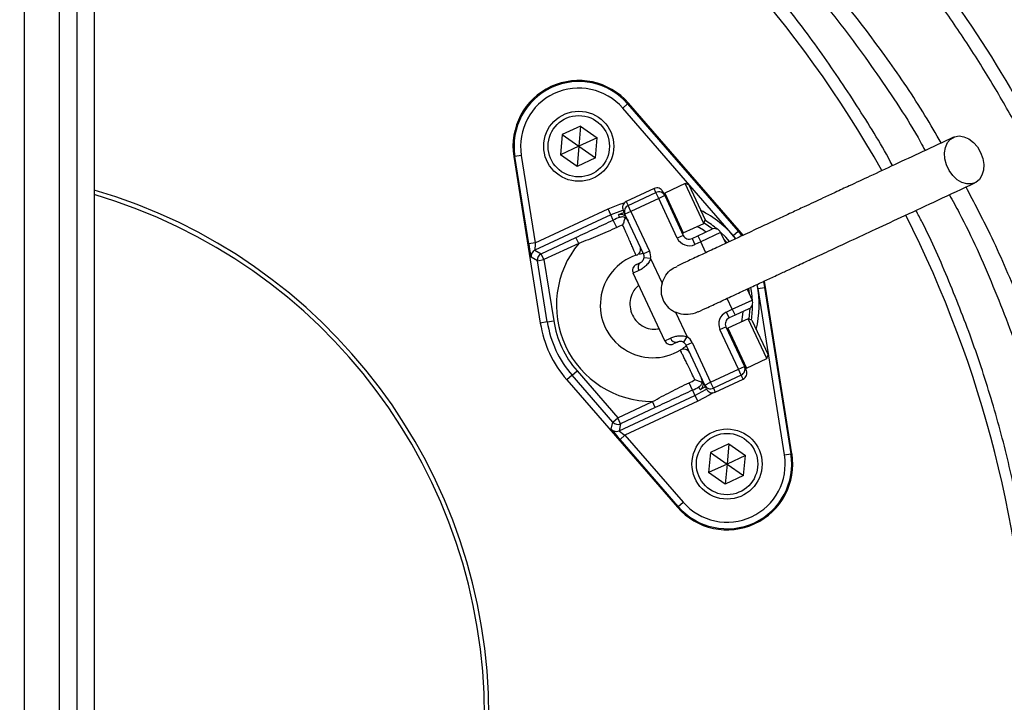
# Model space of a CAD drawing. Header units: millimetres. Extents: x 1254 to 1966, y 1010 to 1960.
# Tile 11 of 16: x 1628 to 1853, y 1413 to 1568. Entities that reach past the tile are written whole.
import ezdxf

# ---------------------------------------------------------------- set-up
doc = ezdxf.new("R2010")
doc.units = ezdxf.units.MM

msp = doc.modelspace()

# ---------------------------------------------------------------- linework, layer by layer
at = {"color": 7, "linetype": 'Continuous', "lineweight": 25}
for p, q in [((1629.15, 1681.51), (1629.15, 1027.51)), ((1637.15, 1681.51), (1637.15, 1027.51)), ((1641.15, 1681.51), (1641.15, 1027.51)), ((1645.15, 1681.51), (1645.15, 1027.51)), ((1765.64, 1548.21), (1766.77, 1549.19)), ((1766.77, 1549.19), (1766.95, 1549.35)), ((1766.77, 1549.19), (1791.98, 1520.15)), ((1792.16, 1520.31), (1766.95, 1549.35)), ((1790.85, 1519.17), (1765.64, 1548.21)), ((1756.02, 1544.11), (1751.84, 1542.16)), ((1756.02, 1544.11), (1755.62, 1539.51)), ((1756.02, 1544.11), (1759.81, 1541.46)), ((1751.84, 1542.16), (1751.44, 1537.56)), ((1751.84, 1542.16), (1755.62, 1539.51)), ((1759.81, 1541.46), (1755.62, 1539.51)), ((1759.4, 1536.86), (1759.81, 1541.46)), ((1755.62, 1539.51), (1751.44, 1537.56)), ((1755.62, 1539.51), (1755.22, 1534.91)), ((1755.62, 1539.51), (1759.4, 1536.86)), ((1741.04, 1537.19), (1740.81, 1537.16)), ((1740.81, 1537.16), (1746.85, 1499.18)), ((1742.52, 1537.43), (1741.04, 1537.19)), ((1744.22, 1517.23), (1741.04, 1537.19)), ((1742.52, 1537.43), (1745.7, 1517.47)), ((1755.22, 1534.91), (1751.44, 1537.56)), ((1759.4, 1536.86), (1755.22, 1534.91)), ((1772.81, 1529.87), (1766.46, 1526.91)), ((1766.88, 1526.01), (1773.23, 1528.97)), ((1773.86, 1527.61), (1773.23, 1528.97)), ((1774.8, 1529.15), (1775.22, 1528.24)), ((1779.9, 1530.98), (1775.24, 1528.8)), ((1780.7, 1530.69), (1779.9, 1530.98)), ((1784.13, 1521.91), (1779.9, 1530.98)), ((1780.7, 1530.69), (1784.42, 1522.71)), ((1773.86, 1527.61), (1767.52, 1524.65)), ((1775.22, 1528.24), (1773.86, 1527.61)), ((1778.09, 1518.54), (1773.86, 1527.61)), ((1775.22, 1528.24), (1779.45, 1519.18)), ((1745.7, 1517.47), (1762.29, 1525.2)), ((1762.93, 1523.85), (1762.29, 1525.2)), ((1766.16, 1524.01), (1765.74, 1524.92)), ((1767.52, 1524.65), (1766.16, 1524.01)), ((1767.52, 1524.65), (1766.88, 1526.01)), ((1767.52, 1524.65), (1771.74, 1515.59)), ((1762.93, 1523.85), (1745.6, 1515.77)), ((1763.48, 1522.66), (1762.93, 1523.85)), ((1764.27, 1520.97), (1763.48, 1522.66)), ((1770.38, 1514.95), (1766.16, 1524.01)), ((1784.13, 1521.91), (1784.42, 1522.71)), ((1779.46, 1519.74), (1784.13, 1521.91)), ((1782.8, 1519.09), (1785.97, 1520.56)), ((1790.85, 1519.17), (1791.98, 1520.15)), ((1791.98, 1520.15), (1792.16, 1520.31)), ((1793.07, 1519.19), (1792.16, 1520.31)), ((1747.05, 1515), (1754.98, 1518.7)), ((1755.62, 1517.34), (1754.98, 1518.7)), ((1779.45, 1519.18), (1778.09, 1518.54)), ((1781.44, 1518.45), (1782.8, 1519.09)), ((1781.44, 1518.45), (1782.08, 1517.09)), ((1783.43, 1517.73), (1782.08, 1517.09)), ((1782.8, 1519.09), (1783.43, 1517.73)), ((1787.97, 1519.84), (1783.43, 1517.73)), ((1787.97, 1519.84), (1789.13, 1517.35)), ((1745.7, 1517.47), (1744.22, 1517.23)), ((1745.6, 1515.77), (1747.05, 1515)), ((1755.62, 1517.34), (1747.68, 1513.64)), ((1771.74, 1515.59), (1770.38, 1514.95)), ((1746.2, 1513.4), (1744.75, 1514.17)), ((1746.2, 1513.4), (1747.68, 1513.64)), ((1748.43, 1499.43), (1746.2, 1513.4)), ((1747.68, 1513.64), (1747.05, 1515)), ((1747.68, 1513.64), (1749.91, 1499.66)), ((1771.99, 1513.87), (1770.51, 1514.09)), ((1771.99, 1513.87), (1774.62, 1508.24)), ((1769.32, 1511.15), (1768.03, 1510.54)), ((1768.75, 1512.54), (1769.66, 1512.96)), ((1775.21, 1495.13), (1768.03, 1510.54)), ((1798.2, 1507.35), (1797.94, 1508.74)), ((1793.99, 1506.92), (1795.15, 1504.43)), ((1796.49, 1507.07), (1797.97, 1507.31)), ((1802.53, 1469.09), (1796.49, 1507.07)), ((1797.97, 1507.31), (1798.2, 1507.35)), ((1797.97, 1507.31), (1804.01, 1469.33)), ((1804.24, 1469.36), (1798.2, 1507.35)), ((1790.62, 1502.32), (1795.15, 1504.43)), ((1789.26, 1501.69), (1790.62, 1502.32)), ((1790.62, 1502.32), (1791.25, 1500.96)), ((1794.43, 1502.44), (1791.25, 1500.96)), ((1777.69, 1501.66), (1780.31, 1496.03)), ((1789.26, 1501.69), (1789.89, 1500.33)), ((1794.27, 1500.16), (1789.61, 1497.98)), ((1791.25, 1500.96), (1789.89, 1500.33)), ((1795.07, 1499.87), (1794.27, 1500.16)), ((1798.5, 1491.1), (1794.27, 1500.16)), ((1795.07, 1499.87), (1798.79, 1491.9)), ((1748.43, 1499.43), (1746.85, 1499.18)), ((1748.43, 1499.43), (1749.91, 1499.66)), ((1787.81, 1497.7), (1789.17, 1498.33)), ((1792.03, 1488.64), (1787.81, 1497.7)), ((1789.17, 1498.33), (1793.39, 1489.27)), ((1775.21, 1495.13), (1776.51, 1495.74)), ((1779.53, 1494.75), (1780.31, 1496.03)), ((1778.11, 1494.83), (1777.21, 1494.41)), ((1780.11, 1494.11), (1781.46, 1494.74)), ((1784.33, 1485.04), (1780.11, 1494.11)), ((1781.46, 1494.74), (1785.69, 1485.68)), ((1793.83, 1488.92), (1798.5, 1491.1)), ((1798.5, 1491.1), (1798.79, 1491.9)), ((1785.69, 1485.68), (1792.03, 1488.64)), ((1792.03, 1488.64), (1793.39, 1489.27)), ((1792.67, 1487.28), (1792.03, 1488.64)), ((1793.39, 1489.27), (1793.82, 1488.36)), ((1754.1, 1487.26), (1752.89, 1486.22)), ((1752.89, 1486.22), (1778.1, 1457.17)), ((1754.1, 1487.26), (1755.23, 1488.25)), ((1763.37, 1476.58), (1754.1, 1487.26)), ((1755.23, 1488.25), (1764.51, 1477.56)), ((1792.67, 1487.28), (1786.32, 1484.32)), ((1786.75, 1483.41), (1793.09, 1486.37)), ((1781.57, 1483.86), (1780.78, 1485.55)), ((1784.33, 1485.04), (1785.69, 1485.68)), ((1784.75, 1484.14), (1784.33, 1485.04)), ((1786.32, 1484.32), (1785.69, 1485.68)), ((1764.8, 1474.6), (1782.12, 1482.68)), ((1781.57, 1483.86), (1782.12, 1482.68)), ((1782.12, 1482.68), (1782.76, 1481.32)), ((1764.51, 1477.56), (1772.44, 1481.26)), ((1773.07, 1479.9), (1765.14, 1476.2)), ((1782.76, 1481.32), (1766.16, 1473.58)), ((1773.07, 1479.9), (1772.44, 1481.26)), ((1763.37, 1476.58), (1764.51, 1477.56)), ((1765.14, 1476.2), (1764.51, 1477.56)), ((1763.03, 1474.97), (1763.37, 1476.58)), ((1765.14, 1476.2), (1764.8, 1474.6)), ((1765.03, 1472.59), (1766.16, 1473.58)), ((1766.16, 1473.58), (1779.41, 1458.31)), ((1778.28, 1457.33), (1765.03, 1472.59)), ((1789.83, 1471.61), (1785.65, 1469.66)), ((1789.83, 1471.61), (1789.43, 1467.01)), ((1789.83, 1471.61), (1793.62, 1468.96)), ((1785.65, 1469.66), (1785.24, 1465.06)), ((1785.65, 1469.66), (1789.43, 1467.01)), ((1793.62, 1468.96), (1789.43, 1467.01)), ((1793.21, 1464.36), (1793.62, 1468.96)), ((1802.53, 1469.09), (1804.01, 1469.33)), ((1804.01, 1469.33), (1804.24, 1469.36)), ((1789.43, 1467.01), (1785.24, 1465.06)), ((1789.43, 1467.01), (1789.03, 1462.41)), ((1789.43, 1467.01), (1793.21, 1464.36)), ((1789.03, 1462.41), (1785.24, 1465.06)), ((1793.21, 1464.36), (1789.03, 1462.41)), ((1778.28, 1457.33), (1778.1, 1457.17)), ((1778.28, 1457.33), (1779.41, 1458.31))]:
    msp.add_line(p, q, dxfattribs=at)
at = {"color": 8, "linetype": 'Continuous', "lineweight": 25}
for p, q in [((1773.23, 1528.97), (1772.81, 1529.87)), ((1766.46, 1526.91), (1766.88, 1526.01)), ((1775.24, 1528.8), (1779.46, 1519.74)), ((1791.98, 1520.15), (1792.84, 1519.1)), ((1784.6, 1515.23), (1783.43, 1517.73)), ((1788.65, 1518.38), (1789.41, 1517.52)), ((1791.46, 1518.44), (1790.85, 1519.17)), ((1794.3, 1507.02), (1794.47, 1505.89)), ((1796.49, 1507.07), (1796.32, 1507.99)), ((1797.72, 1508.66), (1797.97, 1507.31)), ((1790.62, 1502.32), (1789.46, 1504.81)), ((1789.61, 1497.98), (1793.83, 1488.92)), ((1793.09, 1486.37), (1792.67, 1487.28)), ((1786.32, 1484.32), (1786.75, 1483.41))]:
    msp.add_line(p, q, dxfattribs=at)
at = {"color": 7, "linetype": 'Continuous', "lineweight": 25, "flags": 128}
for points in [[(1847.24, 1538.1), (1847.73, 1536.75), (1847.95, 1535.37), (1847.89, 1534.06), (1847.55, 1532.89), (1846.96, 1531.94), (1846.16, 1531.26), (1845.18, 1530.91), (1844.1, 1530.9), (1842.98, 1531.23), (1841.9, 1531.88), (1840.91, 1532.81), (1840.09, 1533.97), (1839.48, 1535.28), (1839.12, 1536.65), (1839.04, 1538.01), (1839.24, 1539.26), (1839.71, 1540.33), (1840.41, 1541.15), (1841.31, 1541.67), (1842.34, 1541.85), (1843.45, 1541.69), (1844.56, 1541.19), (1845.61, 1540.39), (1846.52, 1539.34), (1847.24, 1538.1)], [(1765.73, 1524.93), (1765.58, 1524.89), (1762.93, 1523.85)], [(1764.97, 1523.29), (1764.94, 1523.34), (1764.85, 1523.53), (1764.69, 1523.87)], [(1789.98, 1517.79), (1789.14, 1518.75), (1787.88, 1520)], [(1795.22, 1504.27), (1795.07, 1506.03), (1794.88, 1507.3)], [(1782.12, 1482.68), (1784.63, 1484.04), (1784.76, 1484.12)], [(1783.28, 1484.01), (1783.26, 1484.06), (1783.17, 1484.25), (1783.01, 1484.6)]]:
    msp.add_lwpolyline(points, dxfattribs=at)
at = {"color": 8, "linetype": 'Continuous', "lineweight": 25, "flags": 128}
for points in [[(1762.29, 1525.2), (1765.01, 1526.28), (1766, 1526.58)], [(1784.62, 1519.94), (1784.06, 1520.33), (1782.63, 1521.21)], [(1784.18, 1522.04), (1784.18, 1522.04), (1786.18, 1520.64)], [(1794.61, 1502.54), (1794.4, 1500.12), (1794.4, 1500.11)], [(1792.77, 1499.46), (1793.02, 1501.12), (1793.08, 1501.81)], [(1786.19, 1483.27), (1785.33, 1482.71), (1782.76, 1481.32)]]:
    msp.add_lwpolyline(points, dxfattribs=at)
at = {"color": 7, "linetype": 'Continuous', "lineweight": 25}
for centre, radius in [((1755.62, 1539.51), 8), ((1755.62, 1539.51), 7), ((1789.43, 1467.01), 8), ((1789.43, 1467.01), 7)]:
    msp.add_circle(centre, radius, dxfattribs=at)
for centre, radius, start, end in [((1610.15, 1409.51), 346.5, 1.5711, 87.0223), ((1595.57, 1404.91), 263, 29.3832, 79.1341), ((1755.62, 1539.51), 15, 40.962, 189.038), ((1755.62, 1539.51), 14.76, 40.962, 189.038), ((1755.62, 1539.51), 13.26, 40.962, 189.038), ((1610.15, 1409.51), 125, 0, 73.7398), ((1773.44, 1528.51), 1.5, 25, 115), ((1773.86, 1527.61), 1.5, 25, 115), ((1610.15, 1409.51), 124, 0, 73.605), ((1767.1, 1525.55), 1.5, 115, 205), ((1775.34, 1528.57), 0.25, 115, 205), ((1767.52, 1524.65), 1.5, 115, 205), ((1772.53, 1503.26), 21.41, 110.6787, 115), ((1772.53, 1503.26), 22.71, 49.6435, 58.5068), ((1595.57, 1404.91), 263, 336.6871, 26.8749), ((1772.53, 1503.26), 19.54, 110.6787, 115), ((1786.61, 1519.21), 1.5, 25, 115), ((1780.81, 1519.81), 3, 205, 295), ((1779.36, 1519.96), 0.25, 205, 295), ((1780.81, 1519.81), 1.5, 205, 295), ((1746.24, 1514.41), 1.5, 115.0145, 189.0235), ((1772.53, 1503.26), 22, 140.2218, 269.7782), ((1768.22, 1516.05), 1.5, 288.6206, 25), ((1769.03, 1514.32), 3, 351.4427, 25), ((1747.69, 1513.64), 1.5, 115.0145, 189.0235), ((1772.53, 1503.26), 12, 108.6206, 301.3794), ((1769.03, 1514.32), 1.5, 351.4427, 25), ((1769.39, 1511.18), 1.5, 115, 205), ((1770.45, 1511.87), 1.34, 126.0535, 212.8712), ((1793.79, 1503.8), 1.5, 295, 25), ((1772.53, 1503.26), 22.71, 351.4932, 0.3565), ((1790.53, 1498.97), 3, 115, 205), ((1790.53, 1498.97), 1.5, 115, 205), ((1772.53, 1503.26), 26, 189.038, 220.962), ((1772.53, 1503.26), 24.4, 189.038, 220.962), ((1772.53, 1503.26), 22.9, 189.038, 220.962), ((1789.71, 1497.76), 0.25, 115, 205), ((1777.79, 1496.13), 1.34, 197.1288, 283.9465), ((1778.75, 1493.47), 3, 25, 58.5573), ((1776.57, 1495.77), 1.5, 205, 295), ((1779.56, 1491.74), 1.5, 25, 121.3794), ((1778.75, 1493.47), 1.5, 25, 58.5573), ((1792.03, 1488.64), 1.5, 295, 25), ((1793.73, 1489.15), 0.25, 205, 295), ((1772.53, 1503.26), 19.54, 295, 299.3213), ((1792.46, 1487.73), 1.5, 295, 25), ((1772.53, 1503.26), 21.41, 295, 299.3213), ((1782.55, 1485.32), 1.5, 347.1879, 24.9995), ((1785.69, 1485.68), 1.5, 205, 295), ((1786.11, 1484.77), 1.5, 205, 295), ((1764.51, 1477.56), 1.5, 220.9765, 294.9855), ((1764.17, 1475.96), 1.5, 220.9765, 294.9855), ((1789.43, 1467.01), 15, 220.962, 9.038), ((1789.43, 1467.01), 14.76, 220.962, 9.038), ((1789.43, 1467.01), 13.26, 220.962, 9.038)]:
    msp.add_arc(centre, radius, start, end, dxfattribs=at)
at = {"color": 8, "linetype": 'Continuous', "lineweight": 25}
for centre, radius, start, end in [((1772.53, 1503.26), 24.21, 38.8414, 63.3045), ((1765.22, 1522.47), 1.5, 48.2831, 110.8172), ((1772.53, 1503.26), 24.21, 346.6955, 11.1625), ((1782.55, 1485.32), 1.5, 299.1838, 347.1872)]:
    msp.add_arc(centre, radius, start, end, dxfattribs=at)
at = {"color": 7, "linetype": 'Continuous', "lineweight": 25}
for centre, major_axis, ratio, start_param, end_param in [((1744.27, 1517.25), (-0.49, 3.08), 0.016782, 1.575598, 3.128941), ((1745.75, 1517.49), (0.14, 1.72), 0.027351, 1.586457, 3.1398), ((1765.08, 1472.62), (-2.05, 2.36), 0.016782, 0.012652, 1.565995), ((1766.21, 1473.6), (1.41, -1), 0.027351, 3.143386, 4.696729)]:
    msp.add_ellipse(centre, major_axis=major_axis, ratio=ratio, start_param=start_param, end_param=end_param, dxfattribs=at)
for points, knots in [([(1671.15, 1685.94), (1682.16, 1683.5), (1692.95, 1680.42), (1708.83, 1674.85), (1714.07, 1672.84), (1721.85, 1669.58), (1724.43, 1668.45), (1729.56, 1666.12), (1732.11, 1664.91), (1744.71, 1658.72), (1754.41, 1653.21), (1773.08, 1641.12), (1782.04, 1634.53), (1794.93, 1623.82), (1799.13, 1620.12), (1805.29, 1614.35), (1807.32, 1612.39), (1811.31, 1608.43), (1813.28, 1606.42), (1822.91, 1596.25), (1830.08, 1587.73), (1843.38, 1569.9), (1849.5, 1560.6), (1856.48, 1548.48), (1857.85, 1546.03), (1860.5, 1541.09), (1861.8, 1538.59), (1865.58, 1531.02), (1867.94, 1525.93), (1874.53, 1510.51), (1878.29, 1500.03), (1884.56, 1478.7), (1887.08, 1467.84), (1889.42, 1454.02), (1889.85, 1451.24), (1890.43, 1447.06), (1890.61, 1445.66), (1890.96, 1442.87), (1891.12, 1441.47), (1891.88, 1434.47), (1892.32, 1428.87), (1893.14, 1412.06), (1893.02, 1400.84), (1892.03, 1386.79), (1891.79, 1383.98), (1891.22, 1378.38), (1890.9, 1375.6), (1889.81, 1367.27), (1888.92, 1361.75), (1885.77, 1345.33), (1883.04, 1334.54), (1877.97, 1318.59), (1876.12, 1313.32), (1873.11, 1305.46), (1872.06, 1302.86), (1869.88, 1297.66), (1868.75, 1295.07), (1862.93, 1282.26), (1857.67, 1272.31), (1851.82, 1262.67)], [0, 0, 0, 0, 0.0625, 0.0625, 0.09375, 0.09375, 0.109375, 0.109375, 0.125, 0.125, 0.1875, 0.1875, 0.25, 0.25, 0.28125, 0.28125, 0.296875, 0.296875, 0.3125, 0.3125, 0.375, 0.375, 0.4375, 0.4375, 0.453125, 0.453125, 0.46875, 0.46875, 0.5, 0.5, 0.5625, 0.5625, 0.625, 0.625, 0.640625, 0.640625, 0.648437, 0.648437, 0.65625, 0.65625, 0.6875, 0.6875, 0.75, 0.75, 0.765625, 0.765625, 0.78125, 0.78125, 0.8125, 0.8125, 0.875, 0.875, 0.90625, 0.90625, 0.921875, 0.921875, 0.9375, 0.9375, 1, 1, 1, 1]), ([(1849.26, 1264.22), (1850.95, 1267.07), (1854.34, 1272.77), (1859.03, 1281.56), (1863.44, 1290.51), (1867.68, 1299.98), (1871.71, 1309.96), (1875.47, 1320.47), (1878.83, 1331.18), (1881.77, 1342.07), (1884.28, 1353.16), (1886.36, 1364.4), (1887.97, 1375.78), (1889.23, 1388.22), (1889.95, 1401.71), (1889.98, 1416.27), (1889.25, 1430.86), (1887.85, 1444.44), (1885.97, 1456.93), (1883.77, 1468.36), (1881.07, 1479.75), (1877.88, 1491.07), (1874.18, 1502.36), (1869.99, 1513.54), (1865.29, 1524.59), (1860.18, 1535.32), (1854.68, 1545.72), (1848.81, 1555.77), (1842.5, 1565.62), (1835.74, 1575.25), (1828.52, 1584.68), (1820.86, 1593.84), (1812.77, 1602.71), (1804.4, 1611.15), (1795.76, 1619.14), (1786.9, 1626.68), (1777.68, 1633.89), (1768.11, 1640.74), (1758.18, 1647.26), (1747.9, 1653.33), (1740.31, 1657.54), (1736.08, 1659.57), (1735.47, 1659.87)], [0, 0, 0, 0, 0.021499, 0.043025, 0.064606, 0.086215, 0.110282, 0.134426, 0.158608, 0.18307, 0.207573, 0.232361, 0.25719, 0.282104, 0.313459, 0.344813, 0.376511, 0.408209, 0.433291, 0.458459, 0.483672, 0.509202, 0.534777, 0.560677, 0.586624, 0.612667, 0.637749, 0.662917, 0.688129, 0.713658, 0.739232, 0.76513, 0.791075, 0.817116, 0.842201, 0.867373, 0.892589, 0.918122, 0.943701, 0.969605, 0.995556, 1, 1, 1, 1]), ([(1827.17, 1535.09), (1827.15, 1535.14), (1824.84, 1539.56), (1819.54, 1548.11), (1811.22, 1560.64), (1802.05, 1572.75), (1792.48, 1584.09), (1782.57, 1594.66), (1772.42, 1604.51), (1762.7, 1613.15), (1753.55, 1620.69), (1745.11, 1627.32), (1738.04, 1632.77), (1732.41, 1637.18), (1729.8, 1639.55), (1728.49, 1640.74)], [0, 0, 0, 0, 0.001287, 0.102433, 0.206411, 0.310471, 0.414455, 0.511317, 0.608238, 0.705114, 0.778632, 0.852152, 0.925844, 0.962953, 1, 1, 1, 1]), ([(1838.26, 1540.26), (1837.04, 1542.36), (1833.26, 1548.94), (1825.97, 1559.64), (1816.41, 1572.3), (1805.93, 1584.47), (1795.09, 1595.62), (1783.97, 1605.77), (1772.69, 1614.95), (1760.93, 1623.55), (1752.69, 1628.71), (1748.57, 1631.3)], [0, 0, 0, 0, 0.056997, 0.177719, 0.302306, 0.427007, 0.551588, 0.663604, 0.775798, 0.887989, 1, 1, 1, 1]), ([(1773.62, 1610.73), (1778.32, 1606.65), (1787.71, 1598.5), (1800.66, 1585.13), (1812.75, 1571.03), (1823.68, 1556.1), (1830.96, 1545.23), (1834.24, 1539.19), (1834.59, 1538.54)], [0, 0, 0, 0, 0.195359, 0.390709, 0.586066, 0.781418, 0.976775, 1, 1, 1, 1]), ([(1841.07, 1541.57), (1838.68, 1540.46), (1834.17, 1538.35), (1827.81, 1535.38), (1822.25, 1532.79), (1817.77, 1530.7), (1814.23, 1529.05), (1811.52, 1527.79), (1809.16, 1526.69), (1806.74, 1525.56), (1803.93, 1524.25), (1800.59, 1522.69), (1796.86, 1520.95), (1793.14, 1519.22), (1789.53, 1517.54), (1786.14, 1515.95), (1782.86, 1514.42), (1780.04, 1513.11), (1778.63, 1512.45), (1778.02, 1512.17)], [0, 0, 0, 0, 0.094023, 0.17822, 0.252598, 0.317171, 0.361036, 0.398848, 0.430594, 0.461148, 0.503246, 0.553276, 0.61125, 0.677228, 0.73583, 0.799528, 0.868219, 0.941849, 1, 1, 1, 1]), ([(1782.88, 1501.75), (1783.57, 1502.07), (1785.07, 1502.77), (1788.08, 1504.17), (1791.44, 1505.73), (1794.73, 1507.27), (1797.81, 1508.7), (1800.56, 1509.99), (1803.02, 1511.13), (1805.62, 1512.35), (1808.78, 1513.82), (1812.84, 1515.72), (1817.76, 1518.01), (1823.54, 1520.71), (1830.22, 1523.82), (1837.78, 1527.34), (1843.12, 1529.84), (1845.93, 1531.14)], [0, 0, 0, 0, 0.064098, 0.140882, 0.209922, 0.271139, 0.324429, 0.369742, 0.40712, 0.441724, 0.490591, 0.549772, 0.619267, 0.69904, 0.789067, 0.889381, 1, 1, 1, 1]), ([(1851.31, 1293.51), (1851.76, 1294.45), (1854.28, 1299.74), (1858.19, 1309.66), (1862.98, 1323.24), (1867.08, 1337.41), (1870.46, 1352.13), (1873.05, 1367.36), (1874.76, 1382.87), (1875.56, 1398.59), (1875.41, 1414.49), (1874.34, 1430.14), (1872.38, 1445.48), (1869.6, 1460.48), (1865.94, 1475.45), (1861.38, 1490.34), (1855.88, 1505.09), (1850.11, 1518.42), (1845.79, 1526.64), (1843.92, 1530.21)], [0, 0, 0, 0, 0.012757, 0.071345, 0.129972, 0.188558, 0.25157, 0.314632, 0.377644, 0.442539, 0.507489, 0.572385, 0.634589, 0.696839, 0.759043, 0.823021, 0.88705, 0.951027, 1, 1, 1, 1]), ([(1840.12, 1528.43), (1840.88, 1527.06), (1844.62, 1520.31), (1850.21, 1507.64), (1856.8, 1490.48), (1862.07, 1472.9), (1866.13, 1455.02), (1868.92, 1436.92), (1870.44, 1418.68), (1870.68, 1400.38), (1869.64, 1382.1), (1867.32, 1363.94), (1863.74, 1345.97), (1858.89, 1328.28), (1853.2, 1311.71), (1848.56, 1301.29), (1846.41, 1296.48)], [0, 0, 0, 0, 0.019508, 0.095754, 0.171998, 0.248244, 0.324488, 0.400734, 0.476978, 0.553224, 0.629468, 0.705714, 0.781958, 0.858204, 0.934448, 1, 1, 1, 1]), ([(1838.98, 1299.95), (1839.68, 1301.52), (1842.47, 1307.69), (1846.51, 1318.79), (1851.03, 1333.08), (1854.65, 1347.49), (1857.46, 1361.94), (1859.48, 1376.66), (1860.69, 1391.61), (1861.04, 1406.75), (1860.54, 1421.75), (1859.2, 1436.56), (1857.07, 1451.13), (1854.11, 1465.71), (1850.3, 1480.22), (1845.64, 1494.65), (1840.16, 1508.63), (1835.75, 1518.72), (1832.98, 1523.98), (1832.5, 1524.88)], [0, 0, 0, 0, 0.022242, 0.087349, 0.152403, 0.215684, 0.279014, 0.342295, 0.407411, 0.47258, 0.537696, 0.601025, 0.664402, 0.727731, 0.792888, 0.858097, 0.923254, 0.986775, 1, 1, 1, 1]), ([(1754.98, 1518.7), (1756.4, 1519.36), (1757.82, 1520.02), (1759.94, 1521.01), (1760.65, 1521.34), (1762.06, 1522), (1762.77, 1522.33), (1763.48, 1522.66)], [0, 0, 0, 0, 0.5, 0.5, 0.75, 0.75, 1, 1, 1, 1]), ([(1766.19, 1523.2), (1765.99, 1523.31), (1765.77, 1523.36), (1765.46, 1523.38), (1765.36, 1523.38), (1765.16, 1523.35), (1765.06, 1523.32), (1764.97, 1523.29)], [0, 0, 0, 0, 0.5, 0.5, 0.75, 0.75, 1, 1, 1, 1]), ([(1766.19, 1523.2), (1766.16, 1523.08), (1766.12, 1522.96), (1766.03, 1522.69), (1765.98, 1522.55), (1765.84, 1522.12), (1765.73, 1521.82), (1765.63, 1521.54)], [0, 0, 0, 0, 0.25, 0.25, 0.5, 0.5, 1, 1, 1, 1]), ([(1766.19, 1523.2), (1766.35, 1523.12), (1766.49, 1523.02), (1766.71, 1522.78), (1766.79, 1522.65), (1766.86, 1522.52)], [0, 0, 0, 0, 0.5, 0.5, 1, 1, 1, 1]), ([(1764.27, 1520.97), (1763.56, 1520.64), (1762.85, 1520.32), (1761.41, 1519.69), (1760.7, 1519.38), (1758.53, 1518.48), (1757.08, 1517.9), (1755.62, 1517.34)], [0, 0, 0, 0, 0.25, 0.25, 0.5, 0.5, 1, 1, 1, 1]), ([(1768.69, 1514.63), (1768.69, 1514.63), (1768.62, 1514.8), (1768.41, 1515.3), (1768.32, 1515.5), (1768.11, 1515.98), (1767.98, 1516.26), (1767.71, 1516.88), (1767.56, 1517.23), (1767.23, 1517.96), (1767.05, 1518.36), (1766.77, 1519), (1766.67, 1519.22), (1766.47, 1519.66), (1766.37, 1519.88), (1766.06, 1520.57), (1765.85, 1521.05), (1765.63, 1521.54)], [0, 0, 0, 0, 0.25, 0.25, 0.375, 0.375, 0.5, 0.5, 0.625, 0.625, 0.75, 0.75, 0.8125, 0.8125, 0.875, 0.875, 1, 1, 1, 1]), ([(1771.99, 1513.87), (1771.94, 1513.7), (1771.86, 1513.54), (1771.7, 1513.22), (1771.6, 1513.06), (1771.4, 1512.77), (1771.29, 1512.63), (1771.06, 1512.37), (1770.94, 1512.25), (1770.69, 1512.02), (1770.56, 1511.92), (1770.31, 1511.72), (1770.18, 1511.63), (1769.8, 1511.38), (1769.55, 1511.25), (1769.32, 1511.15)], [0, 0, 0, 0, 0.125, 0.125, 0.25, 0.25, 0.375, 0.375, 0.5, 0.5, 0.625, 0.625, 0.75, 0.75, 1, 1, 1, 1]), ([(1770.34, 1515.05), (1770.18, 1515.02), (1769.8, 1514.96), (1769.55, 1514.89), (1769.4, 1514.84)], [0, 0, 0, 0, 0.414356, 1, 1, 1, 1]), ([(1769.66, 1512.96), (1769.72, 1512.99), (1769.79, 1513.03), (1769.95, 1513.13), (1770.03, 1513.2), (1770.16, 1513.34), (1770.21, 1513.39), (1770.29, 1513.51), (1770.33, 1513.57), (1770.4, 1513.71), (1770.43, 1513.78), (1770.48, 1513.94), (1770.5, 1514.01), (1770.51, 1514.09)], [0, 0, 0, 0, 0.25, 0.25, 0.5, 0.5, 0.625, 0.625, 0.75, 0.75, 0.875, 0.875, 1, 1, 1, 1]), ([(1774.62, 1508.24), (1774.86, 1508.87), (1775.36, 1510.12), (1776.63, 1511.47), (1777.65, 1511.92), (1778.05, 1512.09)], [0, 0, 0, 0, 0.376882, 0.753293, 1, 1, 1, 1]), ([(1769.3, 1507.82), (1768.89, 1507.43), (1768.02, 1506.58), (1767.33, 1504.81), (1767.2, 1502.85), (1767.75, 1500.96), (1768.89, 1499.35), (1770.49, 1498.23), (1772.26, 1497.67), (1773.42, 1497.81), (1773.94, 1497.87)], [0, 0, 0, 0, 0.113263, 0.243923, 0.374427, 0.504766, 0.635, 0.765234, 0.895575, 1, 1, 1, 1]), ([(1774.62, 1508.24), (1774.44, 1507.6), (1774.36, 1506.94), (1774.43, 1505.61), (1774.58, 1504.97), (1775.01, 1504.06), (1775.18, 1503.77), (1775.57, 1503.24), (1775.79, 1502.99), (1776.27, 1502.53), (1776.53, 1502.33), (1777.09, 1501.96), (1777.38, 1501.8), (1777.69, 1501.66)], [0, 0, 0, 0, 0.25, 0.25, 0.5, 0.5, 0.625, 0.625, 0.75, 0.75, 0.875, 0.875, 1, 1, 1, 1]), ([(1782.86, 1501.78), (1782.79, 1501.73), (1782.13, 1501.29), (1780.58, 1501.06), (1778.87, 1501.18), (1777.95, 1501.55), (1777.69, 1501.66)], [0, 0, 0, 0, 0.0484042, 0.4453462, 0.8393816, 1, 1, 1, 1]), ([(1776.51, 1495.74), (1776.74, 1495.85), (1777, 1495.95), (1777.57, 1496.13), (1777.89, 1496.2), (1778.56, 1496.29), (1778.91, 1496.3), (1779.44, 1496.25), (1779.62, 1496.23), (1779.97, 1496.15), (1780.14, 1496.1), (1780.31, 1496.03)], [0, 0, 0, 0, 0.25, 0.25, 0.5, 0.5, 0.75, 0.75, 0.875, 0.875, 1, 1, 1, 1]), ([(1779.53, 1494.75), (1779.39, 1494.84), (1779.24, 1494.9), (1779.01, 1494.95), (1778.94, 1494.96), (1778.79, 1494.97), (1778.73, 1494.97), (1778.54, 1494.96), (1778.43, 1494.94), (1778.25, 1494.89), (1778.18, 1494.86), (1778.11, 1494.83)], [0, 0, 0, 0, 0.25, 0.25, 0.375, 0.375, 0.5, 0.5, 0.75, 0.75, 1, 1, 1, 1]), ([(1778.77, 1493.02), (1778.79, 1493.02), (1778.81, 1493.04), (1779.08, 1493.21), (1779.55, 1493.52), (1779.96, 1493.85), (1780.15, 1494)], [0, 0, 0, 0, 0.195064, 0.481758, 0.762919, 1, 1, 1, 1]), ([(1782.09, 1486.23), (1781.86, 1486.71), (1781.63, 1487.18), (1781.3, 1487.86), (1781.2, 1488.08), (1780.98, 1488.52), (1780.88, 1488.74), (1780.58, 1489.36), (1780.38, 1489.75), (1780.03, 1490.48), (1779.86, 1490.82), (1779.56, 1491.43), (1779.43, 1491.7), (1779.2, 1492.17), (1779.1, 1492.37), (1778.86, 1492.85), (1778.77, 1493.02), (1778.77, 1493.02)], [0, 0, 0, 0, 0.125, 0.125, 0.1875, 0.1875, 0.25, 0.25, 0.375, 0.375, 0.5, 0.5, 0.625, 0.625, 0.75, 0.75, 1, 1, 1, 1]), ([(1783.73, 1485.59), (1783.62, 1485.64), (1783.49, 1485.69), (1783.23, 1485.8), (1783.09, 1485.85), (1782.67, 1486.02), (1782.38, 1486.13), (1782.09, 1486.23)], [0, 0, 0, 0, 0.25, 0.25, 0.5, 0.5, 1, 1, 1, 1]), ([(1783.73, 1485.59), (1783.77, 1485.77), (1783.78, 1485.94), (1783.74, 1486.26), (1783.7, 1486.4), (1783.63, 1486.54)], [0, 0, 0, 0, 0.5, 0.5, 1, 1, 1, 1]), ([(1772.44, 1481.26), (1773.81, 1482.01), (1775.19, 1482.76), (1777.27, 1483.84), (1777.97, 1484.19), (1779.37, 1484.88), (1780.07, 1485.22), (1780.78, 1485.55)], [0, 0, 0, 0, 0.5, 0.5, 0.75, 0.75, 1, 1, 1, 1]), ([(1783.73, 1485.59), (1783.68, 1485.36), (1783.58, 1485.16), (1783.4, 1484.92), (1783.33, 1484.84), (1783.18, 1484.71), (1783.1, 1484.65), (1783.01, 1484.6)], [0, 0, 0, 0, 0.5, 0.5, 0.75, 0.75, 1, 1, 1, 1]), ([(1784.31, 1484.58), (1784.32, 1484.58), (1784.39, 1484.62), (1784.48, 1484.68), (1784.55, 1484.73)], [0, 0, 0, 0, 0.143944, 1, 1, 1, 1]), ([(1781.57, 1483.86), (1780.86, 1483.53), (1780.16, 1483.2), (1778.74, 1482.54), (1778.03, 1482.21), (1775.91, 1481.22), (1774.49, 1480.56), (1773.07, 1479.9)], [0, 0, 0, 0, 0.25, 0.25, 0.5, 0.5, 1, 1, 1, 1])]:
    msp.add_open_spline(points, degree=3, knots=knots, dxfattribs=at)
at = {"color": 8, "linetype": 'Continuous', "lineweight": 25}
for points, knots in [([(1766, 1524.36), (1765.76, 1524.29), (1765.27, 1524.12), (1764.79, 1523.93), (1764.72, 1523.89), (1764.69, 1523.87)], [0, 0, 0, 0, 0.308705, 0.657004, 1, 1, 1, 1]), ([(1783.28, 1484.01), (1783.29, 1484.02), (1783.34, 1484.03), (1783.67, 1484.2), (1784.1, 1484.45), (1784.31, 1484.58)], [0, 0, 0, 0, 0.25388, 0.630836, 1, 1, 1, 1])]:
    msp.add_open_spline(points, degree=3, knots=knots, dxfattribs=at)

doc.saveas('drawing.dxf')
